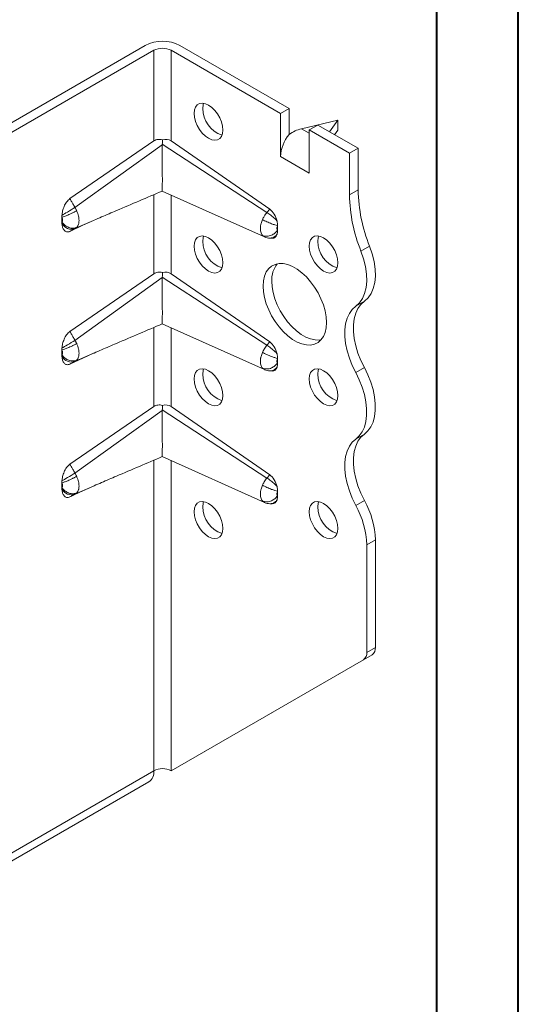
# Model space of a CAD drawing. Header units: millimetres. Extents: x 0 to 210, y 0 to 297.
# Tile 4 of 7: x 179 to 210, y 50 to 111. Entities that reach past the tile are written whole.
import ezdxf

# ---------------------------------------------------------------- set-up
doc = ezdxf.new("R2010")
doc.units = ezdxf.units.MM

msp = doc.modelspace()

# ---------------------------------------------------------------- linework, layer by layer
at = {"color": 7, "linetype": 'Continuous', "lineweight": 40}
for p, q in [((210.079, 0.215), (210.079, 297.215)), ((205.079, 5.215), (205.079, 292.215))]:
    msp.add_line(p, q, dxfattribs=at)
at = {"color": 7, "linetype": 'Continuous', "lineweight": 15}
for p, q in [((187.153, 109.032), (174.425, 101.684)), ((195.991, 105.154), (189.274, 109.032)), ((187.683, 108.726), (174.955, 101.378)), ((187.683, 103.156), (187.683, 108.726)), ((188.744, 108.726), (195.461, 104.848)), ((188.744, 103.153), (188.744, 108.726)), ((195.461, 104.848), (195.991, 105.154)), ((195.461, 102.19), (195.461, 104.848)), ((195.991, 105.154), (195.991, 103.555)), ((198.997, 104.44), (196.745, 103.902)), ((198.48, 103.718), (198.997, 104.44)), ((198.997, 103.827), (198.997, 104.44)), ((197.229, 103.623), (196.745, 103.902)), ((197.759, 104.134), (197.229, 103.828)), ((197.229, 103.828), (197.229, 101.17)), ((199.704, 102.399), (197.229, 103.828)), ((197.759, 104.134), (200.234, 102.705)), ((198.79, 103.539), (198.997, 103.827)), ((182.52, 99.606), (187.683, 103.156)), ((194.634, 98.758), (188.2, 102.953)), ((188.744, 103.153), (194.801, 98.957)), ((188.199, 102.914), (182.833, 99.055)), ((199.704, 102.399), (200.234, 102.705)), ((199.704, 99.837), (199.704, 102.399)), ((200.234, 102.705), (200.234, 100.143)), ((195.465, 102.192), (195.461, 102.19)), ((195.465, 102.188), (195.461, 102.19)), ((195.465, 102.188), (195.465, 102.192)), ((197.225, 101.176), (195.465, 102.192)), ((197.225, 101.176), (197.229, 101.278)), ((197.225, 101.172), (197.225, 101.176)), ((197.229, 101.174), (197.225, 101.172)), ((197.229, 101.17), (197.225, 101.172)), ((188.196, 100.074), (194.475, 97.258)), ((200.234, 100.143), (199.704, 99.837)), ((187.683, 94.99), (187.683, 99.854)), ((188.744, 94.988), (188.744, 99.828)), ((194.801, 98.957), (194.634, 98.758)), ((182.026, 98.166), (182.026, 98.465)), ((182.833, 97.764), (183.971, 98.265)), ((183.321, 97.97), (183.971, 98.265)), ((183.971, 98.265), (184.006, 98.28)), ((183.321, 97.97), (182.52, 97.596)), ((195.284, 97.951), (195.284, 97.66)), ((194.356, 97.349), (194.473, 97.261)), ((194.807, 97.178), (194.956, 97.172)), ((200.941, 96.68), (200.411, 96.373)), ((182.52, 91.44), (187.683, 94.99)), ((188.199, 94.748), (182.833, 90.889)), ((194.634, 90.593), (188.2, 94.788)), ((188.744, 94.988), (194.801, 90.792)), ((200.62, 93.296), (200.089, 92.99)), ((187.683, 86.825), (187.683, 91.688)), ((188.196, 91.909), (194.475, 89.093)), ((188.744, 86.822), (188.744, 91.663)), ((182.026, 90), (182.026, 90.3)), ((194.801, 90.792), (194.634, 90.593)), ((183.321, 89.804), (182.52, 89.43)), ((182.833, 89.599), (183.971, 90.099)), ((183.321, 89.804), (183.971, 90.099)), ((183.971, 90.099), (184.007, 90.115)), ((195.284, 89.786), (195.284, 89.494)), ((194.356, 89.183), (194.473, 89.095)), ((194.807, 89.012), (194.956, 89.007)), ((200.62, 89.214), (200.089, 88.908)), ((182.52, 83.275), (187.683, 86.825)), ((188.199, 86.583), (182.833, 82.724)), ((194.634, 82.427), (188.2, 86.622)), ((188.744, 86.822), (194.801, 82.626)), ((200.62, 85.131), (200.089, 84.825)), ((188.196, 83.743), (194.475, 80.927)), ((187.683, 64.429), (187.683, 83.523)), ((188.744, 64.429), (188.744, 83.498)), ((194.801, 82.626), (194.634, 82.427)), ((182.026, 81.835), (182.026, 82.135)), ((182.833, 81.434), (183.971, 81.934)), ((183.321, 81.639), (183.971, 81.934)), ((183.971, 81.934), (184.007, 81.949)), ((183.321, 81.639), (182.52, 81.265)), ((195.284, 81.62), (195.284, 81.329)), ((194.356, 81.018), (194.473, 80.93)), ((194.807, 80.847), (194.956, 80.841)), ((200.62, 81.048), (200.089, 80.742)), ((201.295, 78.617), (200.764, 78.311)), ((200.764, 71.709), (200.764, 78.311)), ((201.295, 78.617), (201.295, 72.015)), ((201.088, 71.557), (189.274, 64.735)), ((201.088, 71.557), (200.557, 71.251)), ((200.764, 71.709), (201.295, 72.015)), ((188.744, 64.429), (200.557, 71.251)), ((163.995, 50.754), (187.683, 64.429)), ((187.683, 64.429), (187.683, 64.428)), ((188.744, 64.429), (189.274, 64.735)), ((163.684, 50.067), (187.372, 63.742))]:
    msp.add_line(p, q, dxfattribs=at)
at = {"color": 7, "linetype": 'Continuous', "lineweight": 15, "flags": 128}
for points in [[(190.158, 104.848), (190.18, 105.062), (190.245, 105.24), (190.351, 105.373), (190.491, 105.453), (190.658, 105.478), (190.845, 105.446), (191.042, 105.358), (191.238, 105.219), (191.425, 105.035), (191.593, 104.817), (191.733, 104.575), (191.838, 104.32), (191.903, 104.067), (191.926, 103.827), (191.903, 103.613), (191.838, 103.435), (191.733, 103.302), (191.593, 103.221), (191.425, 103.196), (191.238, 103.229), (191.042, 103.317), (190.845, 103.456), (190.658, 103.639), (190.491, 103.857), (190.351, 104.1), (190.245, 104.354), (190.18, 104.608), (190.158, 104.848)], [(190.741, 105.471), (190.71, 105.368), (190.688, 105.154)], [(190.158, 96.682), (190.18, 96.896), (190.245, 97.074), (190.351, 97.207), (190.491, 97.288), (190.658, 97.313), (190.845, 97.28), (191.042, 97.193), (191.238, 97.053), (191.425, 96.87), (191.593, 96.652), (191.733, 96.409), (191.838, 96.155), (191.903, 95.902), (191.926, 95.662), (191.903, 95.447), (191.838, 95.269), (191.733, 95.137), (191.593, 95.056), (191.425, 95.031), (191.238, 95.063), (191.042, 95.151), (190.845, 95.29), (190.658, 95.474), (190.491, 95.692), (190.351, 95.934), (190.245, 96.189), (190.18, 96.442), (190.158, 96.682)], [(190.741, 97.305), (190.71, 97.203), (190.688, 96.988)], [(197.229, 96.683), (197.251, 96.897), (197.316, 97.075), (197.422, 97.208), (197.562, 97.289), (197.729, 97.314), (197.916, 97.281), (198.113, 97.193), (198.309, 97.054), (198.496, 96.871), (198.664, 96.652), (198.804, 96.41), (198.909, 96.156), (198.975, 95.902), (198.997, 95.662), (198.975, 95.448), (198.909, 95.27), (198.804, 95.137), (198.664, 95.056), (198.496, 95.032), (198.309, 95.064), (198.113, 95.152), (197.916, 95.291), (197.729, 95.474), (197.562, 95.693), (197.422, 95.935), (197.316, 96.189), (197.251, 96.443), (197.229, 96.683)], [(197.812, 97.306), (197.781, 97.203), (197.759, 96.989)], [(200.089, 92.99), (200.315, 93.196), (200.499, 93.459), (200.636, 93.775), (200.725, 94.137), (200.763, 94.538), (200.75, 94.971), (200.686, 95.427), (200.572, 95.898), (200.411, 96.373)], [(200.941, 96.68), (201.102, 96.204), (201.216, 95.733), (201.28, 95.277), (201.293, 94.844), (201.255, 94.443), (201.166, 94.081), (201.029, 93.765), (200.846, 93.502), (200.62, 93.296)], [(194.4, 94.233), (194.422, 94.555), (194.487, 94.845), (194.593, 95.096), (194.738, 95.303), (194.92, 95.461), (195.133, 95.566), (195.373, 95.616), (195.635, 95.611), (195.912, 95.549), (196.2, 95.433), (196.49, 95.266), (196.778, 95.05), (197.055, 94.79), (197.317, 94.494), (197.557, 94.166), (197.77, 93.815), (197.952, 93.448), (198.097, 93.073), (198.203, 92.7), (198.268, 92.335), (198.29, 91.988), (198.268, 91.666), (198.203, 91.376), (198.097, 91.125), (197.952, 90.918), (197.77, 90.76), (197.557, 90.655), (197.317, 90.604), (197.055, 90.61), (196.778, 90.671), (196.49, 90.787), (196.2, 90.955), (195.912, 91.171), (195.635, 91.43), (195.373, 91.727), (195.133, 92.055), (194.92, 92.406), (194.738, 92.773), (194.593, 93.147), (194.487, 93.521), (194.422, 93.886), (194.4, 94.233)], [(194.931, 94.539), (194.953, 94.192), (195.017, 93.827), (195.123, 93.454), (195.269, 93.079), (195.45, 92.712), (195.663, 92.361), (195.903, 92.033), (196.165, 91.736), (196.443, 91.477), (196.73, 91.261), (197.021, 91.093), (197.308, 90.978), (197.586, 90.916), (197.848, 90.911), (197.959, 90.926)], [(200.62, 93.296), (200.403, 93.101), (200.225, 92.854), (200.089, 92.559), (199.997, 92.22), (199.95, 91.844), (199.95, 91.438), (199.997, 91.009), (200.089, 90.564), (200.225, 90.111), (200.403, 89.659), (200.62, 89.214)], [(200.089, 88.908), (199.873, 89.352), (199.695, 89.805), (199.559, 90.258), (199.466, 90.703), (199.42, 91.132), (199.42, 91.538), (199.466, 91.914), (199.559, 92.252), (199.695, 92.548), (199.873, 92.795), (200.089, 92.99)], [(190.158, 88.517), (190.18, 88.731), (190.245, 88.909), (190.351, 89.042), (190.491, 89.123), (190.658, 89.147), (190.845, 89.115), (191.042, 89.027), (191.238, 88.888), (191.425, 88.705), (191.593, 88.486), (191.733, 88.244), (191.838, 87.99), (191.903, 87.736), (191.926, 87.496), (191.903, 87.282), (191.838, 87.104), (191.733, 86.971), (191.593, 86.89), (191.425, 86.865), (191.238, 86.898), (191.042, 86.986), (190.845, 87.125), (190.658, 87.308), (190.491, 87.527), (190.351, 87.769), (190.245, 88.023), (190.18, 88.277), (190.158, 88.517)], [(190.741, 89.14), (190.71, 89.037), (190.688, 88.823)], [(197.229, 88.517), (197.251, 88.732), (197.316, 88.91), (197.422, 89.042), (197.562, 89.123), (197.729, 89.148), (197.916, 89.116), (198.113, 89.028), (198.309, 88.889), (198.496, 88.705), (198.664, 88.487), (198.804, 88.245), (198.909, 87.99), (198.975, 87.737), (198.997, 87.497), (198.975, 87.283), (198.909, 87.105), (198.804, 86.972), (198.664, 86.891), (198.496, 86.866), (198.309, 86.898), (198.113, 86.986), (197.916, 87.126), (197.729, 87.309), (197.562, 87.527), (197.422, 87.77), (197.316, 88.024), (197.251, 88.277), (197.229, 88.517)], [(197.812, 89.141), (197.781, 89.038), (197.759, 88.824)], [(200.62, 89.214), (200.836, 88.769), (201.014, 88.316), (201.15, 87.863), (201.242, 87.418), (201.289, 86.989), (201.289, 86.583), (201.242, 86.207), (201.15, 85.869), (201.014, 85.573), (200.836, 85.326), (200.62, 85.131)], [(200.089, 84.825), (200.306, 85.02), (200.484, 85.267), (200.62, 85.563), (200.712, 85.901), (200.759, 86.277), (200.759, 86.683), (200.712, 87.112), (200.62, 87.557), (200.484, 88.01), (200.306, 88.463), (200.089, 88.908)], [(200.089, 80.742), (199.873, 81.187), (199.695, 81.64), (199.559, 82.093), (199.466, 82.538), (199.42, 82.967), (199.42, 83.373), (199.466, 83.748), (199.559, 84.087), (199.695, 84.383), (199.873, 84.63), (200.089, 84.825)], [(200.62, 85.131), (200.403, 84.936), (200.225, 84.689), (200.089, 84.393), (199.997, 84.055), (199.95, 83.679), (199.95, 83.273), (199.997, 82.844), (200.089, 82.399), (200.225, 81.946), (200.403, 81.493), (200.62, 81.048)], [(190.158, 80.351), (190.18, 80.566), (190.245, 80.744), (190.351, 80.876), (190.491, 80.957), (190.658, 80.982), (190.845, 80.95), (191.042, 80.862), (191.238, 80.723), (191.425, 80.539), (191.593, 80.321), (191.733, 80.079), (191.838, 79.824), (191.903, 79.571), (191.926, 79.331), (191.903, 79.116), (191.838, 78.938), (191.733, 78.806), (191.593, 78.725), (191.425, 78.7), (191.238, 78.732), (191.042, 78.82), (190.845, 78.96), (190.658, 79.143), (190.491, 79.361), (190.351, 79.604), (190.245, 79.858), (190.18, 80.111), (190.158, 80.351)], [(190.741, 80.974), (190.71, 80.872), (190.688, 80.657)], [(197.229, 80.352), (197.251, 80.566), (197.316, 80.744), (197.422, 80.877), (197.562, 80.958), (197.729, 80.983), (197.916, 80.95), (198.113, 80.862), (198.309, 80.723), (198.496, 80.54), (198.664, 80.322), (198.804, 80.079), (198.909, 79.825), (198.975, 79.571), (198.997, 79.331), (198.975, 79.117), (198.909, 78.939), (198.804, 78.806), (198.664, 78.726), (198.496, 78.701), (198.309, 78.733), (198.113, 78.821), (197.916, 78.96), (197.729, 79.144), (197.562, 79.362), (197.422, 79.604), (197.316, 79.859), (197.251, 80.112), (197.229, 80.352)], [(197.812, 80.975), (197.781, 80.872), (197.759, 80.658)]]:
    msp.add_lwpolyline(points, dxfattribs=at)
at = {"color": 7, "linetype": 'Continuous', "lineweight": 15}
for centre, radius, start, end in [((188.213, 106.985), 2.306, 62.60967, 117.39033), ((188.213, 107.702), 1.153, 62.60967, 117.39033), ((192.416, 105.151), 1.728, 179.89571, 251.66788), ((197.765, 102.086), 2.302, 140.22793, 177.36071), ((209.99, 100.331), 9.758, 181.10398, 201.97436), ((209.46, 100.025), 9.758, 181.10398, 201.97436), ((192.416, 96.985), 1.728, 179.89571, 251.66788), ((199.487, 96.986), 1.728, 179.89571, 251.66788), ((196.523, 94.626), 1.594, 142.31015, 183.11574), ((192.416, 88.82), 1.728, 179.89571, 251.66788), ((199.487, 88.82), 1.728, 179.89571, 251.66788), ((192.416, 80.654), 1.728, 179.89571, 251.66788), ((199.487, 80.655), 1.728, 179.89571, 251.66788), ((195.455, 78.146), 5.312, 1.78221, 29.26193), ((195.986, 78.452), 5.312, 1.78221, 29.26193), ((200.264, 71.659), 0.503, 305.69804, 5.62038), ((200.794, 71.965), 0.503, 305.69804, 5.62038), ((186.948, 64.348), 0.739, 305.01333, 6.29885), ((188.213, 63.405), 1.153, 62.60967, 117.39033)]:
    msp.add_arc(centre, radius, start, end, dxfattribs=at)
for centre, major_axis, ratio, start_param, end_param in [((196.745, 102.677), (1.387, 0.799), 0.717482, 1.179006, 1.702605), ((188.213, 102.52), (0.615, 0.559), 0.768356, 0.176102, 0.965136), ((194.754, 98.293), (-0.326, 0.736), 0.568519, 4.384611, 5.532817), ((194.754, 97.93), (-0.326, 0.736), 0.568519, 2.869716, 3.715446), ((188.213, 94.355), (0.615, 0.559), 0.768356, 0.176102, 0.965136), ((194.754, 90.127), (-0.326, 0.736), 0.568519, 4.384611, 5.532817), ((194.754, 89.765), (-0.326, 0.736), 0.568519, 2.869716, 3.715446), ((188.213, 86.189), (0.615, 0.559), 0.768356, 0.176102, 0.965136), ((194.754, 81.962), (-0.326, 0.736), 0.568519, 4.384611, 5.532817), ((194.754, 81.6), (-0.326, 0.736), 0.568519, 2.869716, 3.715446)]:
    msp.add_ellipse(centre, major_axis=major_axis, ratio=ratio, start_param=start_param, end_param=end_param, dxfattribs=at)
for points, knots in [([(187.683, 103.156), (187.718, 103.18), (187.756, 103.2), (187.838, 103.23), (187.883, 103.24), (188.018, 103.258), (188.115, 103.251), (188.211, 103.227)], [0, 0, 0, 0, 0.25, 0.25, 0.5, 0.5, 1, 1, 1, 1]), ([(188.199, 102.914), (188.198, 102.844), (188.197, 102.638), (188.198, 102.265), (188.199, 101.77), (188.201, 101.236), (188.202, 100.741), (188.201, 100.38), (188.2, 100.184), (188.199, 100.091), (188.198, 100.081), (188.198, 100.077)], [0, 0, 0, 0, 0.059599, 0.178448, 0.301332, 0.439312, 0.578165, 0.70221, 0.825151, 0.917961, 1, 1, 1, 1]), ([(184.006, 98.28), (184.161, 98.347), (184.621, 98.547), (186.012, 99.143), (187.258, 99.673), (188.199, 100.074)], [0, 0, 0, 0, 0.1102036, 0.3281279, 1, 1, 1, 1]), ([(182.03, 98.577), (182.037, 98.665), (182.051, 98.756), (182.095, 98.94), (182.126, 99.036), (182.207, 99.223), (182.257, 99.315), (182.377, 99.481), (182.446, 99.555), (182.52, 99.606)], [0, 0, 0, 0, 0.25, 0.25, 0.5, 0.5, 0.75, 0.75, 1, 1, 1, 1]), ([(182.833, 99.055), (182.82, 99.078), (182.807, 99.101), (182.773, 99.16), (182.753, 99.197), (182.698, 99.293), (182.665, 99.351), (182.594, 99.475), (182.557, 99.541), (182.52, 99.606)], [-0.126791, -0.126791, -0.126791, -0.126791, -0.1109421, -0.1109421, -0.0855839, -0.0855839, -0.0450108, -0.0450108, 0, 0, 0, 0]), ([(182.026, 98.465), (182.071, 98.478), (182.18, 98.513), (182.403, 98.6), (182.6, 98.689), (182.742, 98.758), (182.81, 98.793), (182.865, 98.822), (182.901, 98.841), (182.922, 98.853), (182.932, 98.858), (182.937, 98.861)], [0, 0, 0, 0, 0.214286, 0.428571, 0.714286, 0.785714, 0.857143, 0.928571, 0.964286, 0.982143, 1, 1, 1, 1]), ([(182.03, 98.577), (182.119, 98.632), (182.384, 98.792), (182.695, 98.974), (182.833, 99.055)], [0, 0, 0, 0, 0.4184242, 0.9184242, 0.9184242, 0.9184242, 0.9184242]), ([(182.937, 98.861), (182.927, 98.881), (182.908, 98.921), (182.874, 98.986), (182.848, 99.03), (182.833, 99.055)], [0, 0, 0, 0, 0.304147, 0.608706, 1, 1, 1, 1]), ([(182.937, 97.839), (182.962, 97.863), (183.008, 97.923), (183.05, 98.022), (183.071, 98.112), (183.084, 98.211), (183.084, 98.306), (183.076, 98.39), (183.069, 98.446), (183.05, 98.548), (183.008, 98.696), (182.962, 98.808), (182.937, 98.861)], [-0.09692135, -0.09692135, -0.09692135, -0.09692135, -0.08573721, -0.07455307, -0.068961, -0.06336893, -0.05218479, -0.04938876, -0.04659272, -0.04100065, -0.02981651, -0.01863237, -0.01863237, -0.01863237, -0.01863237]), ([(194.634, 98.758), (194.571, 98.685), (194.468, 98.543), (194.386, 98.386), (194.356, 98.318)], [-0.03148795, -0.03148795, -0.03148795, -0.03148795, -0.01353664, 0.00000001, 0.00000001, 0.00000001, 0.00000001]), ([(195.255, 98.231), (195.214, 98.279), (195.1, 98.399), (194.879, 98.592), (194.712, 98.71), (194.634, 98.758)], [0, 0, 0, 0, 0.2029082, 0.4886225, 0.7743368, 0.7743368, 0.7743368, 0.7743368]), ([(182.03, 98.577), (182.029, 98.558), (182.028, 98.539), (182.027, 98.521), (182.027, 98.511), (182.026, 98.502), (182.026, 98.493), (182.026, 98.484), (182.026, 98.474), (182.026, 98.465)], [0, 0, 0, 0, 0.00013404, 0.00013404, 0.00013404, 0.0002011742, 0.0002011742, 0.0002011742, 0.000268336, 0.000268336, 0.000268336, 0.000268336]), ([(182.026, 98.465), (182.034, 98.449), (182.048, 98.415), (182.06, 98.372), (182.065, 98.342), (182.068, 98.326), (182.07, 98.302), (182.07, 98.275), (182.066, 98.247), (182.06, 98.221), (182.048, 98.192), (182.034, 98.174), (182.026, 98.166)], [-0.09692135, -0.09692135, -0.09692135, -0.09692135, -0.08573721, -0.07455307, -0.068961, -0.06616497, -0.06336893, -0.05218479, -0.04659272, -0.04100065, -0.02981651, -0.01863237, -0.01863237, -0.01863237, -0.01863237]), ([(182.026, 98.166), (182.026, 98.157), (182.026, 98.148), (182.026, 98.139), (182.027, 98.125), (182.027, 98.112), (182.028, 98.098), (182.028, 98.085), (182.029, 98.072), (182.03, 98.059)], [0, 0, 0, 0, 0.0000670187, 0.0000670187, 0.0000670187, 0.0001676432, 0.0001676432, 0.0001676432, 0.00026839, 0.00026839, 0.00026839, 0.00026839]), ([(182.937, 97.839), (182.932, 97.837), (182.922, 97.832), (182.901, 97.824), (182.865, 97.812), (182.81, 97.798), (182.742, 97.79), (182.6, 97.789), (182.403, 97.839), (182.18, 97.982), (182.071, 98.101), (182.026, 98.166)], [0, 0, 0, 0, 0.017857, 0.035714, 0.071429, 0.142857, 0.214286, 0.285714, 0.571429, 0.785714, 1, 1, 1, 1]), ([(194.356, 98.318), (194.321, 98.238), (194.281, 98.127), (194.25, 97.993), (194.237, 97.914), (194.226, 97.81), (194.226, 97.687), (194.247, 97.554), (194.29, 97.438), (194.332, 97.376), (194.356, 97.349)], [-0.10675045, -0.10675045, -0.10675045, -0.10675045, -0.09062369, -0.0852481, -0.07987251, -0.07449692, -0.06374574, -0.05299456, -0.04224338, -0.03149221, -0.03149221, -0.03149221, -0.03149221]), ([(194.356, 98.318), (194.436, 98.274), (194.621, 98.182), (194.896, 98.067), (195.125, 97.989), (195.237, 97.96), (195.284, 97.951)], [0, 0, 0, 0, 0.285714, 0.571429, 0.785714, 1, 1, 1, 1]), ([(182.52, 97.596), (182.483, 97.578), (182.448, 97.568), (182.38, 97.56), (182.347, 97.562), (182.288, 97.576), (182.26, 97.588), (182.21, 97.62), (182.187, 97.64), (182.127, 97.71), (182.096, 97.77), (182.051, 97.903), (182.037, 97.978), (182.03, 98.059)], [0, 0, 0, 0, 0.125, 0.125, 0.25, 0.25, 0.375, 0.375, 0.5, 0.5, 0.75, 0.75, 1, 1, 1, 1]), ([(182.833, 97.764), (182.695, 97.703), (182.384, 97.71), (182.119, 97.932), (182.03, 98.059)], [0, 0, 0, 0, 0.5, 0.9184242, 0.9184242, 0.9184242, 0.9184242]), ([(182.52, 97.596), (182.557, 97.616), (182.594, 97.636), (182.665, 97.674), (182.698, 97.692), (182.753, 97.721), (182.773, 97.732), (182.807, 97.75), (182.82, 97.757), (182.833, 97.764)], [-0.126791, -0.126791, -0.126791, -0.126791, -0.0817802, -0.0817802, -0.0412071, -0.0412071, -0.0158489, -0.0158489, 0, 0, 0, 0]), ([(182.833, 97.764), (182.841, 97.768), (182.858, 97.778), (182.885, 97.795), (182.913, 97.816), (182.929, 97.831), (182.937, 97.839)], [0, 0, 0, 0, 0.194155, 0.46607, 0.751774, 1, 1, 1, 1]), ([(194.356, 97.349), (194.436, 97.312), (194.621, 97.277), (194.896, 97.341), (195.125, 97.48), (195.237, 97.596), (195.284, 97.66)], [0, 0, 0, 0, 0.285714, 0.571429, 0.785714, 1, 1, 1, 1]), ([(195.284, 97.66), (195.277, 97.668), (195.265, 97.686), (195.252, 97.721), (195.246, 97.761), (195.246, 97.798), (195.249, 97.829), (195.253, 97.853), (195.262, 97.893), (195.274, 97.927), (195.284, 97.951)], [-0.10675045, -0.10675045, -0.10675045, -0.10675045, -0.09599928, -0.0852481, -0.07449692, -0.06374574, -0.05837015, -0.05299456, -0.04761897, -0.03149221, -0.03149221, -0.03149221, -0.03149221]), ([(194.484, 97.253), (194.539, 97.232), (194.647, 97.19), (194.764, 97.182), (194.822, 97.178)], [0, 0, 0, 0, 0.504229, 1, 1, 1, 1]), ([(194.821, 97.181), (194.87, 97.184), (194.974, 97.19), (195.127, 97.27), (195.212, 97.366), (195.255, 97.413)], [0, 0, 0, 0, 0.3009317, 0.6504659, 1, 1, 1, 1]), ([(187.683, 94.99), (187.718, 95.015), (187.756, 95.034), (187.838, 95.064), (187.883, 95.075), (188.018, 95.092), (188.115, 95.085), (188.211, 95.061)], [0, 0, 0, 0, 0.25, 0.25, 0.5, 0.5, 1, 1, 1, 1]), ([(188.199, 94.748), (188.198, 94.679), (188.197, 94.472), (188.198, 94.099), (188.199, 93.604), (188.201, 93.07), (188.202, 92.576), (188.201, 92.215), (188.2, 92.019), (188.199, 91.925), (188.198, 91.916), (188.198, 91.911)], [0, 0, 0, 0, 0.059597, 0.178442, 0.30132, 0.439303, 0.578159, 0.702198, 0.825144, 0.917959, 1, 1, 1, 1]), ([(182.03, 90.412), (182.037, 90.5), (182.051, 90.59), (182.095, 90.775), (182.126, 90.871), (182.207, 91.057), (182.257, 91.15), (182.377, 91.316), (182.446, 91.39), (182.52, 91.44)], [0, 0, 0, 0, 0.25, 0.25, 0.5, 0.5, 0.75, 0.75, 1, 1, 1, 1]), ([(182.833, 90.889), (182.82, 90.912), (182.807, 90.935), (182.773, 90.995), (182.753, 91.032), (182.698, 91.127), (182.665, 91.186), (182.594, 91.31), (182.557, 91.375), (182.52, 91.44)], [-0.126791, -0.126791, -0.126791, -0.126791, -0.1109421, -0.1109421, -0.0855839, -0.0855839, -0.0450108, -0.0450108, 0, 0, 0, 0]), ([(184.007, 90.115), (184.161, 90.182), (184.621, 90.382), (186.012, 90.978), (187.258, 91.508), (188.199, 91.908)], [0, 0, 0, 0, 0.110026, 0.327992, 1, 1, 1, 1]), ([(182.03, 90.412), (182.119, 90.466), (182.384, 90.626), (182.695, 90.809), (182.833, 90.889)], [0, 0, 0, 0, 0.4184242, 0.9184242, 0.9184242, 0.9184242, 0.9184242]), ([(182.937, 90.696), (182.927, 90.716), (182.908, 90.756), (182.874, 90.82), (182.848, 90.864), (182.833, 90.889)], [0, 0, 0, 0, 0.304137, 0.608706, 1, 1, 1, 1]), ([(182.026, 90.3), (182.071, 90.312), (182.18, 90.347), (182.403, 90.435), (182.6, 90.523), (182.742, 90.593), (182.81, 90.627), (182.865, 90.656), (182.901, 90.676), (182.922, 90.687), (182.932, 90.693), (182.937, 90.696)], [0, 0, 0, 0, 0.214286, 0.428571, 0.714286, 0.785714, 0.857143, 0.928571, 0.964286, 0.982143, 1, 1, 1, 1]), ([(182.03, 90.412), (182.029, 90.393), (182.028, 90.374), (182.027, 90.355), (182.027, 90.346), (182.026, 90.337), (182.026, 90.327), (182.026, 90.318), (182.026, 90.309), (182.026, 90.3)], [0, 0, 0, 0, 0.00013404, 0.00013404, 0.00013404, 0.0002011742, 0.0002011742, 0.0002011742, 0.000268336, 0.000268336, 0.000268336, 0.000268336]), ([(182.026, 90.3), (182.034, 90.283), (182.048, 90.249), (182.06, 90.206), (182.065, 90.177), (182.068, 90.161), (182.07, 90.137), (182.07, 90.11), (182.066, 90.081), (182.06, 90.055), (182.048, 90.026), (182.034, 90.008), (182.026, 90)], [-0.09692135, -0.09692135, -0.09692135, -0.09692135, -0.08573721, -0.07455307, -0.068961, -0.06616497, -0.06336893, -0.05218479, -0.04659272, -0.04100065, -0.02981651, -0.01863237, -0.01863237, -0.01863237, -0.01863237]), ([(182.937, 89.673), (182.962, 89.698), (183.008, 89.757), (183.05, 89.856), (183.071, 89.947), (183.084, 90.046), (183.084, 90.14), (183.076, 90.224), (183.069, 90.281), (183.05, 90.383), (183.008, 90.531), (182.962, 90.643), (182.937, 90.696)], [-0.09692135, -0.09692135, -0.09692135, -0.09692135, -0.08573721, -0.07455307, -0.068961, -0.06336893, -0.05218479, -0.04938876, -0.04659272, -0.04100065, -0.02981651, -0.01863237, -0.01863237, -0.01863237, -0.01863237]), ([(194.634, 90.593), (194.571, 90.519), (194.468, 90.377), (194.386, 90.221), (194.356, 90.153)], [-0.03148795, -0.03148795, -0.03148795, -0.03148795, -0.01353664, 0.00000001, 0.00000001, 0.00000001, 0.00000001]), ([(195.255, 90.066), (195.214, 90.113), (195.1, 90.234), (194.879, 90.426), (194.712, 90.545), (194.634, 90.593)], [0, 0, 0, 0, 0.2029083, 0.4886226, 0.7743369, 0.7743369, 0.7743369, 0.7743369]), ([(182.026, 90), (182.026, 89.991), (182.026, 89.982), (182.026, 89.973), (182.027, 89.96), (182.027, 89.946), (182.028, 89.933), (182.028, 89.92), (182.029, 89.906), (182.03, 89.893)], [0, 0, 0, 0, 0.0000670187, 0.0000670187, 0.0000670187, 0.0001676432, 0.0001676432, 0.0001676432, 0.00026839, 0.00026839, 0.00026839, 0.00026839]), ([(182.937, 89.673), (182.932, 89.671), (182.922, 89.667), (182.901, 89.659), (182.865, 89.646), (182.81, 89.633), (182.742, 89.625), (182.6, 89.623), (182.403, 89.673), (182.18, 89.817), (182.071, 89.936), (182.026, 90)], [0, 0, 0, 0, 0.017857, 0.035714, 0.071429, 0.142857, 0.214286, 0.285714, 0.571429, 0.785714, 1, 1, 1, 1]), ([(182.52, 89.43), (182.483, 89.413), (182.448, 89.403), (182.38, 89.395), (182.347, 89.396), (182.288, 89.41), (182.26, 89.422), (182.21, 89.454), (182.187, 89.474), (182.127, 89.545), (182.096, 89.605), (182.051, 89.738), (182.037, 89.813), (182.03, 89.893)], [0, 0, 0, 0, 0.125, 0.125, 0.25, 0.25, 0.375, 0.375, 0.5, 0.5, 0.75, 0.75, 1, 1, 1, 1]), ([(182.833, 89.599), (182.695, 89.537), (182.384, 89.544), (182.119, 89.767), (182.03, 89.893)], [0, 0, 0, 0, 0.5, 0.9184242, 0.9184242, 0.9184242, 0.9184242]), ([(182.833, 89.599), (182.841, 89.603), (182.858, 89.612), (182.885, 89.629), (182.913, 89.65), (182.929, 89.666), (182.937, 89.673)], [0, 0, 0, 0, 0.194155, 0.46607, 0.751773, 1, 1, 1, 1]), ([(194.356, 90.153), (194.321, 90.072), (194.281, 89.962), (194.25, 89.827), (194.237, 89.748), (194.226, 89.645), (194.226, 89.521), (194.247, 89.389), (194.29, 89.273), (194.332, 89.21), (194.356, 89.183)], [-0.10675045, -0.10675045, -0.10675045, -0.10675045, -0.09062369, -0.0852481, -0.07987251, -0.07449692, -0.06374574, -0.05299456, -0.04224338, -0.03149221, -0.03149221, -0.03149221, -0.03149221]), ([(194.356, 90.153), (194.436, 90.109), (194.621, 90.016), (194.896, 89.902), (195.125, 89.824), (195.237, 89.795), (195.284, 89.786)], [0, 0, 0, 0, 0.285714, 0.571429, 0.785714, 1, 1, 1, 1]), ([(195.284, 89.494), (195.277, 89.502), (195.265, 89.521), (195.252, 89.556), (195.246, 89.595), (195.246, 89.633), (195.249, 89.664), (195.253, 89.687), (195.262, 89.728), (195.274, 89.761), (195.284, 89.786)], [-0.10675045, -0.10675045, -0.10675045, -0.10675045, -0.09599928, -0.0852481, -0.07449692, -0.06374574, -0.05837015, -0.05299456, -0.04761897, -0.03149221, -0.03149221, -0.03149221, -0.03149221]), ([(182.52, 89.43), (182.557, 89.45), (182.594, 89.47), (182.665, 89.508), (182.698, 89.526), (182.753, 89.555), (182.773, 89.567), (182.807, 89.585), (182.82, 89.592), (182.833, 89.599)], [-0.126791, -0.126791, -0.126791, -0.126791, -0.0817802, -0.0817802, -0.0412071, -0.0412071, -0.0158489, -0.0158489, 0, 0, 0, 0]), ([(194.356, 89.183), (194.436, 89.147), (194.621, 89.111), (194.896, 89.175), (195.125, 89.315), (195.237, 89.431), (195.284, 89.494)], [0, 0, 0, 0, 0.285714, 0.571429, 0.785714, 1, 1, 1, 1]), ([(194.484, 89.088), (194.539, 89.067), (194.647, 89.025), (194.764, 89.016), (194.822, 89.012)], [0, 0, 0, 0, 0.504229, 1, 1, 1, 1]), ([(194.821, 89.016), (194.87, 89.019), (194.974, 89.024), (195.127, 89.105), (195.212, 89.2), (195.255, 89.248)], [0, 0, 0, 0, 0.300932, 0.650466, 1, 1, 1, 1]), ([(187.683, 86.825), (187.718, 86.849), (187.756, 86.869), (187.838, 86.899), (187.883, 86.91), (188.018, 86.927), (188.115, 86.92), (188.211, 86.896)], [0, 0, 0, 0, 0.25, 0.25, 0.5, 0.5, 1, 1, 1, 1]), ([(188.199, 86.583), (188.198, 86.514), (188.197, 86.307), (188.198, 85.934), (188.199, 85.439), (188.201, 84.904), (188.202, 84.41), (188.201, 84.049), (188.2, 83.853), (188.199, 83.76), (188.198, 83.75), (188.198, 83.746)], [0, 0, 0, 0, 0.059597, 0.178478, 0.301396, 0.439411, 0.578302, 0.70236, 0.825325, 0.918176, 1, 1, 1, 1]), ([(184.007, 81.949), (184.161, 82.016), (184.621, 82.217), (186.012, 82.813), (187.258, 83.343), (188.199, 83.743)], [0, 0, 0, 0, 0.110026, 0.327991, 1, 1, 1, 1]), ([(182.03, 82.246), (182.037, 82.334), (182.051, 82.425), (182.095, 82.61), (182.126, 82.705), (182.207, 82.892), (182.257, 82.985), (182.377, 83.15), (182.446, 83.224), (182.52, 83.275)], [0, 0, 0, 0, 0.25, 0.25, 0.5, 0.5, 0.75, 0.75, 1, 1, 1, 1]), ([(182.833, 82.724), (182.82, 82.747), (182.807, 82.77), (182.773, 82.829), (182.753, 82.866), (182.698, 82.962), (182.665, 83.021), (182.594, 83.145), (182.557, 83.21), (182.52, 83.275)], [-0.126791, -0.126791, -0.126791, -0.126791, -0.1109421, -0.1109421, -0.0855839, -0.0855839, -0.0450108, -0.0450108, 0, 0, 0, 0]), ([(182.026, 82.135), (182.071, 82.147), (182.18, 82.182), (182.403, 82.269), (182.6, 82.358), (182.742, 82.427), (182.81, 82.462), (182.865, 82.491), (182.901, 82.511), (182.922, 82.522), (182.932, 82.527), (182.937, 82.53)], [0, 0, 0, 0, 0.214286, 0.428571, 0.714286, 0.785714, 0.857143, 0.928571, 0.964286, 0.982143, 1, 1, 1, 1]), ([(182.03, 82.246), (182.119, 82.301), (182.384, 82.461), (182.695, 82.643), (182.833, 82.724)], [0, 0, 0, 0, 0.4184242, 0.9184242, 0.9184242, 0.9184242, 0.9184242]), ([(182.937, 82.53), (182.927, 82.55), (182.908, 82.59), (182.874, 82.655), (182.848, 82.699), (182.833, 82.724)], [0, 0, 0, 0, 0.304137, 0.608706, 1, 1, 1, 1]), ([(182.937, 81.508), (182.962, 81.532), (183.008, 81.592), (183.05, 81.691), (183.071, 81.782), (183.084, 81.88), (183.084, 81.975), (183.076, 82.059), (183.069, 82.116), (183.05, 82.217), (183.008, 82.365), (182.962, 82.478), (182.937, 82.53)], [-0.09692135, -0.09692135, -0.09692135, -0.09692135, -0.08573721, -0.07455307, -0.068961, -0.06336893, -0.05218479, -0.04938876, -0.04659272, -0.04100065, -0.02981651, -0.01863237, -0.01863237, -0.01863237, -0.01863237]), ([(194.634, 82.427), (194.571, 82.354), (194.468, 82.212), (194.386, 82.055), (194.356, 81.988)], [-0.03148795, -0.03148795, -0.03148795, -0.03148795, -0.01353664, 0.00000001, 0.00000001, 0.00000001, 0.00000001]), ([(195.255, 81.9), (195.214, 81.948), (195.1, 82.069), (194.879, 82.261), (194.712, 82.379), (194.634, 82.427)], [0, 0, 0, 0, 0.2029084, 0.4886227, 0.774337, 0.774337, 0.774337, 0.774337]), ([(182.03, 82.246), (182.029, 82.227), (182.028, 82.208), (182.027, 82.19), (182.027, 82.181), (182.026, 82.171), (182.026, 82.162), (182.026, 82.153), (182.026, 82.144), (182.026, 82.135)], [0, 0, 0, 0, 0.00013404, 0.00013404, 0.00013404, 0.0002011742, 0.0002011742, 0.0002011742, 0.000268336, 0.000268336, 0.000268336, 0.000268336]), ([(182.026, 82.135), (182.034, 82.118), (182.048, 82.084), (182.06, 82.041), (182.065, 82.011), (182.068, 81.995), (182.07, 81.971), (182.07, 81.944), (182.066, 81.916), (182.06, 81.89), (182.048, 81.861), (182.034, 81.843), (182.026, 81.835)], [-0.09692135, -0.09692135, -0.09692135, -0.09692135, -0.08573721, -0.07455307, -0.068961, -0.06616497, -0.06336893, -0.05218479, -0.04659272, -0.04100065, -0.02981651, -0.01863237, -0.01863237, -0.01863237, -0.01863237]), ([(182.026, 81.835), (182.026, 81.826), (182.026, 81.817), (182.026, 81.808), (182.027, 81.794), (182.027, 81.781), (182.028, 81.767), (182.028, 81.754), (182.029, 81.741), (182.03, 81.728)], [0, 0, 0, 0, 0.0000670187, 0.0000670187, 0.0000670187, 0.0001676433, 0.0001676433, 0.0001676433, 0.00026839, 0.00026839, 0.00026839, 0.00026839]), ([(182.937, 81.508), (182.932, 81.506), (182.922, 81.501), (182.901, 81.493), (182.865, 81.481), (182.81, 81.468), (182.742, 81.459), (182.6, 81.458), (182.403, 81.508), (182.18, 81.652), (182.071, 81.77), (182.026, 81.835)], [0, 0, 0, 0, 0.017857, 0.035714, 0.071429, 0.142857, 0.214286, 0.285714, 0.571429, 0.785714, 1, 1, 1, 1]), ([(194.356, 81.988), (194.321, 81.907), (194.281, 81.796), (194.25, 81.662), (194.237, 81.583), (194.226, 81.479), (194.226, 81.356), (194.247, 81.223), (194.29, 81.107), (194.332, 81.045), (194.356, 81.018)], [-0.10675045, -0.10675045, -0.10675045, -0.10675045, -0.09062369, -0.0852481, -0.07987251, -0.07449692, -0.06374574, -0.05299456, -0.04224338, -0.03149221, -0.03149221, -0.03149221, -0.03149221]), ([(194.356, 81.988), (194.436, 81.943), (194.621, 81.851), (194.896, 81.736), (195.125, 81.658), (195.237, 81.629), (195.284, 81.62)], [0, 0, 0, 0, 0.285714, 0.571429, 0.785714, 1, 1, 1, 1]), ([(182.52, 81.265), (182.483, 81.248), (182.448, 81.238), (182.38, 81.229), (182.347, 81.231), (182.288, 81.245), (182.26, 81.257), (182.21, 81.289), (182.187, 81.309), (182.127, 81.379), (182.096, 81.439), (182.051, 81.573), (182.037, 81.647), (182.03, 81.728)], [0, 0, 0, 0, 0.125, 0.125, 0.25, 0.25, 0.375, 0.375, 0.5, 0.5, 0.75, 0.75, 1, 1, 1, 1]), ([(182.833, 81.434), (182.695, 81.372), (182.384, 81.379), (182.119, 81.602), (182.03, 81.728)], [0, 0, 0, 0, 0.5, 0.9184242, 0.9184242, 0.9184242, 0.9184242]), ([(182.52, 81.265), (182.557, 81.285), (182.594, 81.305), (182.665, 81.343), (182.698, 81.361), (182.753, 81.39), (182.773, 81.401), (182.807, 81.42), (182.82, 81.427), (182.833, 81.434)], [-0.126791, -0.126791, -0.126791, -0.126791, -0.0817802, -0.0817802, -0.0412071, -0.0412071, -0.0158489, -0.0158489, 0, 0, 0, 0]), ([(182.833, 81.434), (182.841, 81.438), (182.858, 81.447), (182.885, 81.464), (182.913, 81.485), (182.929, 81.501), (182.937, 81.508)], [0, 0, 0, 0, 0.1941545, 0.4660698, 0.751772, 1, 1, 1, 1]), ([(194.356, 81.018), (194.436, 80.981), (194.621, 80.946), (194.896, 81.01), (195.125, 81.149), (195.237, 81.265), (195.284, 81.329)], [0, 0, 0, 0, 0.285714, 0.571429, 0.785714, 1, 1, 1, 1]), ([(195.284, 81.329), (195.277, 81.337), (195.265, 81.356), (195.252, 81.39), (195.246, 81.43), (195.246, 81.467), (195.249, 81.498), (195.253, 81.522), (195.262, 81.563), (195.274, 81.596), (195.284, 81.62)], [-0.10675045, -0.10675045, -0.10675045, -0.10675045, -0.09599928, -0.0852481, -0.07449692, -0.06374574, -0.05837015, -0.05299456, -0.04761897, -0.03149221, -0.03149221, -0.03149221, -0.03149221]), ([(194.484, 80.923), (194.539, 80.901), (194.647, 80.859), (194.764, 80.851), (194.822, 80.847)], [0, 0, 0, 0, 0.504156, 1, 1, 1, 1]), ([(194.821, 80.85), (194.87, 80.853), (194.974, 80.859), (195.127, 80.939), (195.212, 81.035), (195.255, 81.083)], [0, 0, 0, 0, 0.300936, 0.650468, 1, 1, 1, 1])]:
    msp.add_open_spline(points, degree=3, knots=knots, dxfattribs=at)
for points in [[(188.199, 102.914), (188.199, 102.927), (188.2, 102.94), (188.2, 102.953)], [(188.2, 102.953), (188.205, 103.045), (188.208, 103.136), (188.211, 103.227)], [(195.284, 97.951), (195.284, 98.04), (195.278, 98.133), (195.255, 98.231)], [(195.255, 97.413), (195.278, 97.485), (195.284, 97.571), (195.284, 97.66)], [(188.2, 94.788), (188.205, 94.879), (188.208, 94.97), (188.211, 95.061)], [(188.199, 94.748), (188.199, 94.761), (188.2, 94.775), (188.2, 94.788)], [(195.284, 89.786), (195.284, 89.875), (195.278, 89.968), (195.255, 90.066)], [(195.255, 89.248), (195.278, 89.32), (195.284, 89.405), (195.284, 89.494)], [(188.199, 86.583), (188.199, 86.596), (188.2, 86.609), (188.2, 86.622)], [(188.2, 86.622), (188.205, 86.714), (188.208, 86.805), (188.211, 86.896)], [(195.284, 81.62), (195.284, 81.709), (195.278, 81.802), (195.255, 81.9)], [(195.255, 81.083), (195.278, 81.155), (195.284, 81.24), (195.284, 81.329)]]:
    msp.add_open_spline(points, degree=3, dxfattribs=at)

doc.saveas('drawing.dxf')
